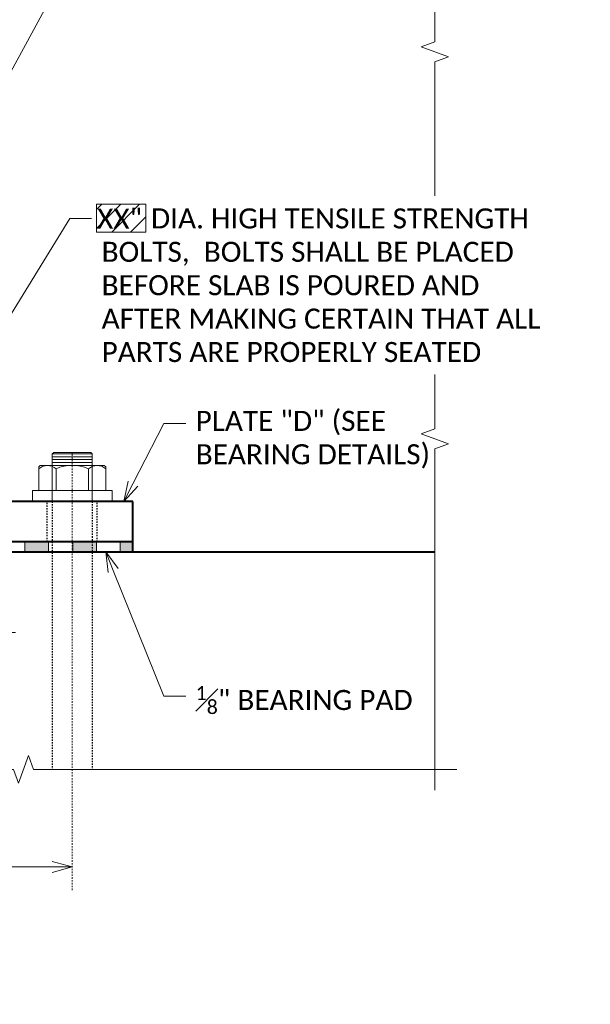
# Model space of a CAD drawing. Header units: feet. Extents: x 37 to 711, y 43 to 295.
# Tile 6 of 10: x 214 to 257, y 179 to 253. Entities that reach past the tile are written whole.
import ezdxf
from ezdxf import colors
from ezdxf.entities.mleader import LeaderData, LeaderLine
from ezdxf.enums import TextEntityAlignment as Align
from ezdxf.math import Vec2, Vec3

# ---------------------------------------------------------------- set-up
doc = ezdxf.new("R2010")
doc.units = ezdxf.units.FT
doc.header["$MEASUREMENT"] = 0
doc.linetypes.add('Wisdot2', pattern=[0.125, 0.0625, -0.0625])
doc.linetypes.add('Wisdot4', pattern=[0.28125, 0.125, -0.0625, 0.03125, -0.0625])
for name, color, linetype, lineweight in [('B_ANNO_BREAK', 7, 'Continuous', 18), ('B_ANNO_DIM', 7, 'Continuous', 18), ('B_CNTR', 1, 'Wisdot4', 18), ('B_CONC_ABUT', 30, 'Continuous', 40), ('B_DETAIL', 7, 'Continuous', 18), ('B_DETAIL_HIDDEN', 7, 'Wisdot2', 25), ('B_DETAIL_OBJ', 7, 'Continuous', 40), ('B_STEEL_BOLT', 3, 'Continuous', 18)]:
    doc.layers.add(name, color=color, linetype=linetype, lineweight=lineweight)
doc.layers.add('B_ANNO_DESIGN_NOTES', color=1, linetype='Continuous', lineweight=18, true_color=0xff0000)
doc.styles.add('Annotative', font='calibri.ttf', dxfattribs={"height": 0.0625})
doc.styles.get("Standard").update_dxf_attribs({"font": 'calibri.ttf'})
doc.dimstyles.new('Annotative', dxfattribs={"dimscale": 0, "dimtxt": 0.0625, "dimasz": 0.0625, "dimexe": 0.03125, "dimexo": 0.03125, "dimgap": 0.03125, "dimtad": 1, "dimdec": 3, "dimzin": 3, "dimdsep": 46, "dimlunit": 4, "dimtxsty": 'Standard', "dimblk": 'OPEN30', "dimcen": 0.03125, "dimaunit": 1, "dimadec": 0, "dimazin": 3, "dimtfac": 0.75, "dimtdec": 3, "dimtofl": 0, "dimtmove": 0, "dimatfit": 3, "dimldrblk": 'OPEN30', "dimfxl": 1, "dimtfill": 1, "dimfrac": 1, "dimtolj": 1, "dimtzin": 0, "dimarcsym": 0})

# ---------------------------------------------------------------- blocks, each defined once
blk = doc.blocks.new('AnonymousCell150')
at = {"layer": 'B_STEEL_BOLT'}
for p, q in [((-1.392, 1.84), (-1.5, 1.732)), ((1.5, 1.732), (-1.5, 1.732)), ((-1.5, 0.889), (-1.5, 1.732)), ((1.5, 1.516), (-1.5, 1.516)), ((-1.392, 1.84), (1.392, 1.84)), ((1.5, 1.732), (1.392, 1.84)), ((1.5, 1.732), (1.5, 0.889)), ((-2.403, 0.865), (-2.511, 0.757)), ((-2.511, -1.016), (-2.511, 0.757)), ((-2.403, 0.865), (2.403, 0.865)), ((1.5, 1.3), (-1.5, 1.3)), ((1.5, 1.084), (-1.5, 1.084)), ((-1.5, 0.865), (-1.5, -1.841)), ((1.5, 0.865), (1.5, -1.841)), ((2.403, 0.865), (2.511, 0.757)), ((2.511, 0.757), (2.511, -1.016)), ((-1.215, -1.016), (-1.215, 0.614)), ((1.215, 0.614), (1.215, -1.016))]:
    blk.add_line(p, q, dxfattribs=at)
at = {"layer": 'B_STEEL_BOLT', "flags": 128}
blk.add_lwpolyline([(2.983, -1.016), (-2.984, -1.016), (-2.984, -1.841), (2.983, -1.841), (2.983, -1.016)], dxfattribs=at)
at = {"layer": 'B_STEEL_BOLT'}
for centre, radius, start, end in [((-1.863, -0.097), 0.962, 47.64442, 132.35558), ((0, -2.2), 3.066, 66.65071, 113.34929), ((1.863, -0.097), 0.962, 47.64442, 132.35558)]:
    blk.add_arc(centre, radius, start, end, dxfattribs=at)
blk = doc.blocks.new('_Open30')
at = {"color": 0, "linetype": 'ByBlock', "lineweight": -2}
for p, q in [((-1, 0.268), (0, 0)), ((0, 0), (-1, -0.268)), ((0, 0), (-1, 0))]:
    blk.add_line(p, q, dxfattribs=at)
blk = doc.blocks.new('*D234')
at = {"layer": 'B_ANNO_DIM', "color": 0, "lineweight": -2, "transparency": 16777216}
blk.add_line((179.663, 146.292), (128.953, 146.292), dxfattribs=at)
at = {"layer": 'Defpoints', "color": 0, "transparency": 16777216}
for p in [(127.453, 146.292), (127.453, 146.292), (181.163, 146.292)]:
    blk.add_point(p, dxfattribs=at)
at = {"layer": 'B_ANNO_DIM', "color": 0, "lineweight": -2, "transparency": 16777216, "xscale": 1.5, "yscale": 1.5, "zscale": 1.5, "rotation": 180}
blk.add_blockref('_Open30', (127.453, 146.292), dxfattribs=at)
at = {"layer": 'B_ANNO_DIM', "color": 0, "lineweight": -2, "transparency": 16777216, "xscale": 1.5, "yscale": 1.5, "zscale": 1.5}
blk.add_blockref('_Open30', (181.163, 146.292), dxfattribs=at)
blk = doc.blocks.new('*U197')
at = {"layer": 'B_ANNO_DESIGN_NOTES'}
h = blk.add_hatch(dxfattribs=at)
h.set_pattern_fill('ANSI31', color=256, scale=8)
h.set_pattern_definition([(45, (177.4845, 319.1144), (-0.707107, 0.707107), [])])
h.paths.add_polyline_path([(182.9693, 195.9207), (186.6718, 195.9207), (186.6718, 193.8234), (182.9693, 193.8234)])
at = {"layer": 'B_DETAIL'}
for points in [[(177.6049, 170.6463), (179.382, 170.6463), (179.382, 169.8941), (177.6049, 169.8941)], [(181.1986, 170.6463), (182.9758, 170.6463), (182.9758, 169.8941), (181.1986, 169.8941)], [(184.7655, 170.6463), (185.6928, 170.6463), (185.6928, 169.8941), (184.7655, 169.8941)]]:
    blk.add_hatch(color=256, dxfattribs=at).paths.add_polyline_path(points)
at = {"layer": 'B_ANNO_BREAK', "flags": 128}
for points in [[(208.3366, 196.5255), (208.3366, 206.57), (209.3675, 206.9452), (207.3056, 207.6957), (208.3366, 208.0709), (208.3366, 237.852)], [(208.3366, 152.0489), (208.3366, 177.5913), (209.3675, 177.9666), (207.3056, 178.717), (208.3366, 179.0923), (208.3366, 183.1678)], [(97.6953, 153.6033), (130.1301, 153.6033), (130.5053, 152.5724), (131.2558, 154.6343), (131.631, 153.6033), (176.7539, 153.6033), (177.1291, 152.5724), (177.8796, 154.6343), (178.2548, 153.6033), (209.9897, 153.6033)]]:
    blk.add_lwpolyline(points, dxfattribs=at)
at = {"layer": 'B_ANNO_DESIGN_NOTES'}
blk.add_lwpolyline([(182.9693, 195.9207), (186.6718, 195.9207), (186.6718, 193.8234), (182.9693, 193.8234)], close=True, dxfattribs=at)
at = {"layer": 'B_CNTR'}
blk.add_line((181.1631, 144.5544), (181.1631, 177.3273), dxfattribs=at)
at = {"layer": 'B_CONC_ABUT'}
blk.add_line((101.114, 169.8941), (208.3366, 169.8941), dxfattribs=at)
at = {"layer": 'B_DETAIL'}
blk.add_line((185.6928, 170.6463), (185.6928, 169.8941), dxfattribs=at)
at = {"layer": 'B_DETAIL', "flags": 128}
for points in [[(177.6049, 170.6463), (179.382, 170.6463), (179.382, 169.8941), (177.6049, 169.8941), (177.6049, 170.6463)], [(181.1986, 170.6463), (182.9758, 170.6463), (182.9758, 169.8941), (181.1986, 169.8941), (181.1986, 170.6463)], [(184.7655, 170.6463), (185.6928, 170.6463), (185.6928, 169.8941), (184.7655, 169.8941), (184.7655, 170.6463)]]:
    blk.add_lwpolyline(points, dxfattribs=at)
at = {"layer": 'B_DETAIL_HIDDEN', "ltscale": 0.5}
for p, q in [((179.2875, 170.6463), (179.2875, 173.6463)), ((183.0388, 170.6463), (183.0388, 173.6463))]:
    blk.add_line(p, q, dxfattribs=at)
at = {"layer": 'B_DETAIL_HIDDEN'}
for p, q in [((179.6631, 173.6463), (179.6631, 153.6033)), ((182.6631, 173.6463), (182.6631, 153.6033))]:
    blk.add_line(p, q, dxfattribs=at)
at = {"layer": 'B_DETAIL_OBJ'}
for p, q in [((185.6928, 173.6463), (122.9416, 173.6463)), ((185.6928, 169.8941), (185.6928, 173.6463)), ((185.6928, 170.6463), (122.9416, 170.6463))]:
    blk.add_line(p, q, dxfattribs=at)
blk.add_blockref('AnonymousCell150', (181.1634, 175.487))
at = {"layer": 'B_ANNO_DIM', "style": 'Annotative'}
for tag, p in [('DIM2', (145.9915, 206.1019)), ('DIM3', (162.0498, 206.1268)), ('DIM5', (259.4473, 168.0988)), ('DIM4', (154.1615, 146.3926)), ('DIM6', (259.4076, 141.1638)), ('DIM7', (254.1378, 101.0528)), ('DIM10', (42.2214, 88.5201)), ('DIM19', (254.3554, 51.7426)), ('DIM20', (259.4129, 47.271)), ('DIM11', (141.8488, 19.3494)), ('DIM22', (259.4868, 12.0829))]:
    blk.add_attdef(tag, text='', height=1.5, dxfattribs=at).set_placement(p, align=Align.BOTTOM_CENTER)
for tag, p in [('DIA1', (183.0283, 194.0785)), ('SH#', (320.1482, 153.4546)), ('TK1', (281.6639, 128.5083)), ('R2', (195.454, 119.3733)), ('R1', (158.7682, 119.3568)), ('DIA3', (251.427, 83.9191)), ('BS1', (71.6459, 70.8613)), ('TK2', (277.6158, 70.4426)), ('BS2', (71.6532, 65.1322)), ('DIM13', (156.9536, 62.1343)), ('PBPT', (165.5105, 45.7936)), ('DIA4', (251.3404, 41.7855)), ('TK3', (233.2494, 23.812)), ('DIM12', (157.3408, 17.3975))]:
    blk.add_attdef(tag, p, '', height=1.5, dxfattribs=at)
for tag, p in [('DIA2', (232.8256, 183.7112)), ('DIM8', (237.7667, 119.898)), ('DIM9', (280.0524, 114.4061)), ('DIM18', (243.9357, 72.928)), ('DIM17', (238.6668, 65.9944)), ('DIM16', (193.6214, 46.2229)), ('DIM14', (172.401, 39.929)), ('DIM15', (193.7285, 30.9994)), ('DIM21', (278.6529, 25.6205))]:
    blk.add_attdef(tag, text='', height=1.5, rotation=90, dxfattribs=at).set_placement(p, align=Align.BOTTOM_CENTER)
at = {"layer": 'B_ANNO_DIM'}
dim = blk.add_linear_dim(base=(127.4535, 146.2923), p1=(181.1631, 146.2923), p2=(127.4535, 146.2923), angle=180, text=' ', dimstyle='Annotative', dxfattribs=at)
dim.commit()
dim.dimension.update_dxf_attribs({"geometry": '*D234', "text_midpoint": (154.3083, 146.2923)})
ml = blk.add_multileader_mtext('Standard', dxfattribs=at)
ml.set_content('BEARING STIFFENER', color=256)
ml.set_leader_properties()
ml.set_arrow_properties(name='OPEN30')
ml.build(insert=Vec2(0, 0))
ml.multileader.update_dxf_attribs({"text_right_attachment_type": 3, "dogleg_length": 0.0625, "arrow_head_size": 1.5, "scale": 24})
ctx = ml.context
ctx.base_point, ctx.scale, ctx.char_height, ctx.arrow_head_size, ctx.landing_gap_size, ctx.plane_origin = Vec3(171.5962, 219.2159), 24, 1.5, 1.5, 0.75, Vec3(166.6713, 212.5411)
ctx.right_attachment = 3
notes = []
notes.append((ctx, [(0, (1, 1, 0), (171.1327, 219.2159), (1, 0), 0.4635, [(1, [(165.3302, 219.2159), (170.9978, 219.2159), (171.1057, 219.2159), (165.3172, 188.8733), (168.4087, 190.2677), (168.4087, 219.2159)], 0, [])])]))
ctx.mtext.insert, ctx.mtext.flow_direction = Vec3(172.3462, 219.9768), 5
ml = blk.add_multileader_mtext('Standard', dxfattribs=at)
ml.set_content('\\A1;{\\H1x;STD. COTTER PIN}', color=256)
ml.set_leader_properties()
ml.set_arrow_properties(name='OPEN30')
ml.build(insert=Vec2(0, 0))
ml.multileader.update_dxf_attribs({"text_right_attachment_type": 3, "dogleg_length": 0.0625, "arrow_head_size": 1.5, "scale": 24})
ctx = ml.context
ctx.base_point, ctx.scale, ctx.char_height, ctx.arrow_head_size, ctx.landing_gap_size, ctx.plane_origin = Vec3(182.6103, 213.2818), 24, 1.5, 1.5, 0.75, Vec3(177.3147, 206.607)
ctx.right_attachment = 3
notes.append((ctx, [(0, (1, 1, 0), (181.7761, 213.2818), (1, 0), 0.8342, [(0, [(173.4997, 200.2099), (180.5962, 213.2818), (181.7491, 213.2818)], 0, [])])]))
ctx.mtext.insert, ctx.mtext.flow_direction = Vec3(183.3603, 214.0427), 5
ml = blk.add_multileader_mtext('Standard', dxfattribs=at)
ml.set_content('\\A1;{\\H0.7x;\\S1#4;}" PLATE WASHER', color=256)
ml.set_leader_properties()
ml.set_arrow_properties(name='OPEN30')
ml.build(insert=Vec2(0, 0))
ml.multileader.update_dxf_attribs({"text_right_attachment_type": 3, "dogleg_length": 0.0625, "arrow_head_size": 1.5, "scale": 24})
ctx = ml.context
ctx.base_point, ctx.scale, ctx.char_height, ctx.arrow_head_size, ctx.landing_gap_size, ctx.plane_origin = Vec3(107.7412, 209.3464), 24, 1.5, 1.5, 0.75, Vec3(139.1605, 208.7392)
ctx.right_attachment = 3
notes.append((ctx, [(0, (1, 1, 0), (128.7872, 208.7392), (-1, 0), 1.5, [(0, [(136.3172, 200.0213), (131.5862, 208.7392), (130.5328, 208.7392)], 0, [])])]))
ctx.mtext.insert, ctx.mtext.width, ctx.mtext.flow_direction = Vec3(108.4912, 210.1074), 23.101292, 5
ml = blk.add_multileader_mtext('Standard', dxfattribs=at)
ml.set_content('HOLD DOWN PLATE', color=256)
ml.set_leader_properties()
ml.set_arrow_properties(name='OPEN30')
ml.build(insert=Vec2(0, 0))
ml.multileader.update_dxf_attribs({"text_right_attachment_type": 3, "dogleg_length": 0.0625, "arrow_head_size": 1.5, "scale": 24})
ctx = ml.context
ctx.base_point, ctx.scale, ctx.char_height, ctx.arrow_head_size, ctx.landing_gap_size, ctx.plane_origin = Vec3(9.1433, 208.6591), 24, 1.5, 1.5, 0.75, Vec3(41.2793, 208.6441)
ctx.right_attachment = 3
notes.append((ctx, [(0, (1, 1, 0), (30.906, 208.6441), (-1, 0), 1.5, [(0, [(50.3992, 201.5213), (38.5294, 208.6441), (32.6516, 208.6441)], 0, [])])]))
ctx.mtext.insert, ctx.mtext.width, ctx.mtext.flow_direction = Vec3(9.8933, 209.4201), 23.101292, 5
ml = blk.add_multileader_mtext('Standard', dxfattribs=at)
ml.set_content('C/L PIN', color=256)
ml.set_leader_properties()
ml.set_arrow_properties(name='OPEN30')
ml.build(insert=Vec2(0, 0))
ml.multileader.update_dxf_attribs({"text_right_attachment_type": 3, "dogleg_length": 0.0625, "arrow_head_size": 1.5, "scale": 24})
ctx = ml.context
ctx.base_point, ctx.scale, ctx.char_height, ctx.arrow_head_size, ctx.landing_gap_size, ctx.plane_origin = Vec3(107.6328, 203.1348), 24, 1.5, 1.5, 0.75, Vec3(127.7376, 202.9387)
ctx.right_attachment = 3
notes.append((ctx, [(0, (1, 1, 0), (117.3643, 202.9387), (-1, 0), 1.5, [(0, [(125.2709, 195.5213), (120.1634, 202.9387), (119.1099, 202.9387)], 0, [])])]))
ctx.mtext.insert, ctx.mtext.width, ctx.mtext.flow_direction = Vec3(108.3828, 204.0469), 23.101292, 5
ml = blk.add_multileader_mtext('Standard', dxfattribs=at)
ml.set_content('\\A1;{\\H0.7x;\\S1#4;}" PLATE WASHER', color=256)
ml.set_leader_properties()
ml.set_arrow_properties(name='OPEN30')
ml.build(insert=Vec2(0, 0))
ml.multileader.update_dxf_attribs({"text_right_attachment_type": 3, "dogleg_length": 0.0625, "arrow_head_size": 1.5, "scale": 24})
ctx = ml.context
ctx.base_point, ctx.scale, ctx.char_height, ctx.arrow_head_size, ctx.landing_gap_size, ctx.plane_origin = Vec3(8.9029, 202.4137), 24, 1.5, 1.5, 0.75, Vec3(40.3221, 201.8064)
ctx.right_attachment = 3
notes.append((ctx, [(0, (1, 1, 0), (29.9488, 201.8064), (-1, 0), 1.5, [(0, [(52.3134, 196.7259), (34.8202, 201.8064), (31.6944, 201.8064)], 0, [])])]))
ctx.mtext.insert, ctx.mtext.width, ctx.mtext.flow_direction = Vec3(9.6529, 203.1747), 20.233118, 5
ml = blk.add_multileader_mtext('Standard', dxfattribs=at)
ml.set_content('       DIA. HIGH TENSILE STRENGTH\\PBOLTS,  BOLTS SHALL BE PLACED\\PBEFORE SLAB IS POURED AND\\PAFTER MAKING CERTAIN THAT ALL\\PPARTS ARE PROPERLY SEATED', color=256)
ml.set_leader_properties()
ml.set_arrow_properties(name='OPEN30')
ml.build(insert=Vec2(0, 0))
ml.multileader.update_dxf_attribs({"text_right_attachment_type": 3, "dogleg_length": 0.0625, "arrow_head_size": 1.5, "scale": 24})
ctx = ml.context
ctx.base_point, ctx.scale, ctx.char_height, ctx.arrow_head_size, ctx.landing_gap_size, ctx.plane_origin = Vec3(182.6134, 194.8358), 24, 1.5, 1.5, 0.75, Vec3(177.6885, 188.1611)
ctx.right_attachment = 3
notes.append((ctx, [(0, (1, 1, 0), (182.1498, 194.8358), (1, 0), 0.4635, [(0, [(175.1577, 185.3553), (180.97, 194.8358), (182.1229, 194.8358)], 0, [])])]))
ctx.mtext.insert, ctx.mtext.flow_direction = Vec3(183.3634, 195.5968), 5
ml = blk.add_multileader_mtext('Standard', dxfattribs=at)
ml.set_content('PIN BEARING PLATE', color=256)
ml.set_leader_properties()
ml.set_arrow_properties(name='OPEN30')
ml.build(insert=Vec2(0, 0))
ml.multileader.update_dxf_attribs({"text_right_attachment_type": 3, "dogleg_length": 0.0625, "arrow_head_size": 1.5, "scale": 24})
ctx = ml.context
ctx.base_point, ctx.scale, ctx.char_height, ctx.arrow_head_size, ctx.landing_gap_size, ctx.plane_origin = Vec3(8.9202, 185.5891), 24, 1.5, 1.5, 0.75, Vec3(40.9684, 185.5752)
ctx.right_attachment = 3
notes.append((ctx, [(0, (1, 1, 0), (30.5952, 185.5752), (-1, 0), 1.5, [(0, [(48.8999, 191.5213), (37.2392, 185.5752), (32.3408, 185.5752)], 0, [])])]))
ctx.mtext.insert, ctx.mtext.width, ctx.mtext.flow_direction = Vec3(9.6702, 186.3495), 19.364931, 5
ml = blk.add_multileader_mtext('Standard', dxfattribs=at)
ml.set_content('', color=256)
ml.set_leader_properties()
ml.set_arrow_properties(name='OPEN30')
ml.build(insert=Vec2(0, 0))
ml.multileader.update_dxf_attribs({"text_right_attachment_type": 3, "dogleg_length": 0.0625, "arrow_head_size": 1.5, "scale": 24})
ctx = ml.context
ctx.base_point, ctx.scale, ctx.char_height, ctx.arrow_head_size, ctx.landing_gap_size, ctx.plane_origin = Vec3(176.9083, 163.8571), 24, 1.5, 1.5, 0.75, Vec3(171.1081, 173.6463)
ctx.right_attachment = 3
notes.append((ctx, [(0, (1, 1, 0), (168.5466, 163.8571), (1, 0), 8.3618, [(1, [(154.8172, 191.5213), (161.808, 185.9628), (168.5466, 163.8571), (163.2138, 191.5213), (161.808, 185.9628)], 0, [])])]))
ctx.mtext.insert, ctx.mtext.flow_direction = Vec3(177.6583, 164.6071), 5
ml = blk.add_multileader_mtext('Standard', dxfattribs=at)
ml.set_content('\\A1;{\\H1x;PLATE "D" (SEE\\PBEARING DETAILS)}', color=256)
ml.set_leader_properties()
ml.set_arrow_properties(name='OPEN30')
ml.build(insert=Vec2(0, 0))
ml.multileader.update_dxf_attribs({"text_right_attachment_type": 3, "dogleg_length": 0.0625, "arrow_head_size": 1.5, "scale": 24})
ctx = ml.context
ctx.base_point, ctx.scale, ctx.char_height, ctx.arrow_head_size, ctx.landing_gap_size, ctx.plane_origin = Vec3(189.6622, 179.4903), 24, 1.5, 1.5, 0.75, Vec3(184.7374, 172.8155)
ctx.right_attachment = 3
notes.append((ctx, [(0, (1, 1, 0), (189.1987, 179.4903), (1, 0), 0.4635, [(0, [(185.0323, 173.6463), (188.0189, 179.4903), (189.1718, 179.4903)], 0, [])])]))
ctx.mtext.insert, ctx.mtext.flow_direction = Vec3(190.4122, 180.4393), 5
ml = blk.add_multileader_mtext('Standard', dxfattribs=at)
ml.set_content('\\A1;{\\H0.7x;\\S1#8;}" BEARING PAD', color=256)
ml.set_leader_properties()
ml.set_arrow_properties(name='OPEN30')
ml.build(insert=Vec2(0, 0))
ml.multileader.update_dxf_attribs({"text_right_attachment_type": 3, "dogleg_length": 0.0625, "arrow_head_size": 1.5, "scale": 24})
ctx = ml.context
ctx.base_point, ctx.scale, ctx.char_height, ctx.arrow_head_size, ctx.landing_gap_size, ctx.plane_origin = Vec3(189.6622, 159.0842), 24, 1.5, 1.5, 0.75, Vec3(184.7374, 152.4094)
ctx.right_attachment = 3
notes.append((ctx, [(0, (1, 1, 0), (189.1987, 159.0842), (1, 0), 0.4635, [(0, [(183.6802, 169.8915), (188.0189, 159.0842), (189.1718, 159.0842)], 0, [])])]))
ctx.mtext.insert, ctx.mtext.flow_direction = Vec3(190.4122, 159.8445), 5
for ctx, leaders in notes:
    for number, flags, end, landing, length, lines in leaders:
        leader = LeaderData()
        leader.index, (leader.has_last_leader_line, leader.has_dogleg_vector, leader.attachment_direction) = number, flags
        leader.last_leader_point, leader.dogleg_vector, leader.dogleg_length = Vec3(end), Vec3(landing), length
        for number, points, colour, breaks in lines:
            line = LeaderLine()
            line.index, line.vertices, line.color, line.breaks = number, Vec3.list(points), colors.encode_raw_color(colour), breaks
            leader.lines.append(line)
        ctx.leaders.append(leader)

msp = doc.modelspace()

# ---------------------------------------------------------------- block references
at = {"layer": 'B_ANNO_DIM'}
ref = msp.add_blockref('*U197', (37.144, 43.202, -0.842), dxfattribs=at)
ref.add_attrib('DIA1', 'XX"', (220.172, 237.28, -0.842), dxfattribs={"height": 1.5, "style": 'Annotative'})

doc.saveas('drawing.dxf')
